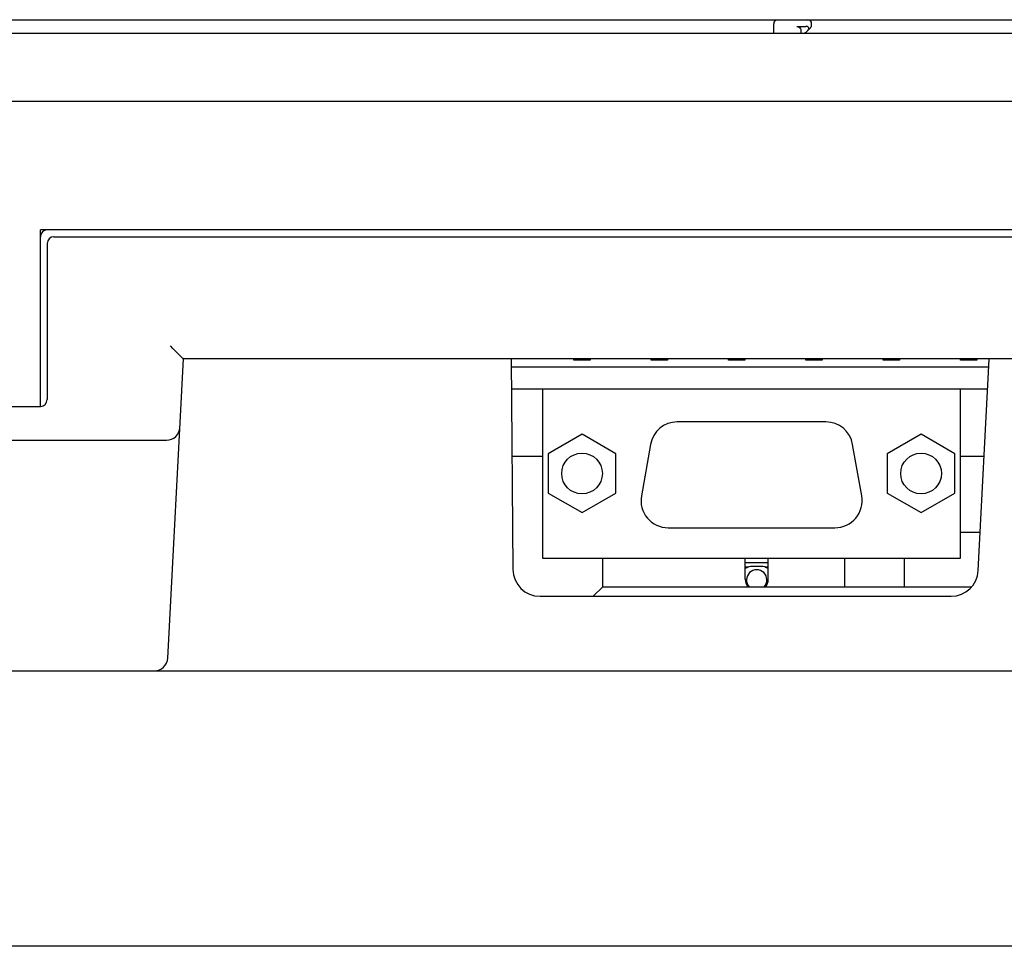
# Model space of a CAD drawing. Extents: x 27 to 793, y 51 to 503.
# Tile 2 of 30: x 176 to 248, y 51 to 120. Entities that reach past the tile are written whole.
import ezdxf
from ezdxf.enums import TextEntityAlignment as Align

# ---------------------------------------------------------------- set-up
doc = ezdxf.new("R2010")
doc.units = 0
doc.header["$LTSCALE"] = 46.255
doc.layers.get('0').update_dxf_attribs({"linetype": 'CONTINUOUS'})
doc.layers.add('AXIS', color=7, linetype='CONTINUOUS')
doc.layers.add('DIM', color=7, linetype='CONTINUOUS')
doc.styles.get("Standard").update_dxf_attribs({"font": 'txt', "width": 0.8})
doc.dimstyles.get("Standard").update_dxf_attribs({"dimtxt": 2.5, "dimasz": 2.5, "dimexe": 1.25, "dimexo": 0.625, "dimtad": 1, "dimcen": 2.5, "dimazin": 3, "dimtfac": 1, "dimtmove": 0, "dimatfit": 3})

# ---------------------------------------------------------------- blocks, each defined once
blk = doc.blocks.new('_OPEN')
at = {"color": 0, "linetype": 'BYBLOCK'}
for p, q in [((0, 0), (-1, 0.263)), ((-1, -0.263), (0, 0)), ((-1, 0), (0, 0))]:
    blk.add_line(p, q, dxfattribs=at)
blk = doc.blocks.new('*D1')
at = {"layer": 'DIM', "color": 2, "linetype": 'CONTINUOUS'}
for p, q in [((145.61, 97.117), (145.61, 50.857)), ((388.61, 97.117), (388.61, 50.857)), ((145.61, 51.857), (267.11, 51.857)), ((388.61, 51.857), (267.11, 51.857))]:
    blk.add_line(p, q, dxfattribs=at)
at = {"layer": 'DIM', "color": 2, "linetype": 'CONTINUOUS', "xscale": 1.9, "yscale": 1.9, "zscale": 1.9, "rotation": 180}
blk.add_blockref('_OPEN', (145.61, 51.857), dxfattribs=at)
at = {"layer": 'DIM', "color": 2, "linetype": 'CONTINUOUS', "xscale": 1.9, "yscale": 1.9, "zscale": 1.9}
blk.add_blockref('_OPEN', (388.61, 51.857), dxfattribs=at)
at = {"layer": 'DIM', "color": 2, "linetype": 'CONTINUOUS', "width": 0.8}
blk.add_text('243', height=4, dxfattribs=at).set_placement((267.11, 52.857), align=Align.CENTER)

msp = doc.modelspace()

# ---------------------------------------------------------------- linework, layer by layer
at = {"color": 7, "linetype": 'CONTINUOUS'}
for p, q in [((141.11, 120.117), (393.11, 120.117)), ((231.16, 119.117), (231.16, 119.817)), ((233.96, 119.742), (233.96, 119.817)), ((141.11, 119.117), (393.11, 119.117)), ((232.86, 119.617), (233.536, 119.617)), ((233.16, 119.317), (233.16, 119.117)), ((233.548, 119.205), (233.872, 119.529)), ((141.11, 114.117), (393.11, 114.117)), ((177.11, 91.617), (177.11, 104.617)), ((357.11, 104.617), (177.11, 104.617)), ((178.11, 104.117), (356.11, 104.117)), ((177.61, 103.617), (177.61, 92.117)), ((186.882, 95.886), (186.711, 96.065)), ((187.045, 95.717), (186.882, 95.886)), ((186.504, 73.065), (187.66, 95.117)), ((187.192, 95.566), (187.045, 95.717)), ((187.319, 95.437), (187.192, 95.566)), ((187.424, 95.333), (187.319, 95.437)), ((323.297, 95.117), (187.659, 95.117)), ((211.808, 95.117), (211.943, 79.6)), ((216.43, 95.017), (216.43, 95.117)), ((217.63, 95.117), (217.63, 95.017)), ((222.13, 95.017), (222.13, 95.117)), ((223.33, 95.117), (223.33, 95.017)), ((227.83, 95.017), (227.83, 95.117)), ((229.03, 95.117), (229.03, 95.017)), ((233.53, 95.017), (233.53, 95.117)), ((234.73, 95.117), (234.73, 95.017)), ((239.23, 95.017), (239.23, 95.117)), ((240.43, 95.117), (240.43, 95.017)), ((244.93, 95.017), (244.93, 95.117)), ((246.13, 95.117), (246.13, 95.017)), ((246.237, 79.513), (247.055, 95.105)), ((211.813, 94.517), (247.024, 94.517)), ((217.63, 95.017), (216.43, 95.017)), ((223.33, 95.017), (222.13, 95.017)), ((229.03, 95.017), (227.83, 95.017)), ((234.73, 95.017), (233.53, 95.017)), ((240.43, 95.017), (239.23, 95.017)), ((246.13, 95.017), (244.93, 95.017)), ((211.827, 92.917), (246.94, 92.917)), ((214.13, 92.917), (214.13, 80.417)), ((244.93, 80.417), (244.93, 92.917)), ((154.61, 91.617), (177.11, 91.617)), ((235.01, 90.467), (224.05, 90.467)), ((217.035, 89.554), (214.535, 88.111)), ((219.535, 88.111), (217.035, 89.554)), ((242.025, 89.554), (239.525, 88.111)), ((244.525, 88.111), (242.025, 89.554)), ((146.61, 89.117), (186.397, 89.117)), ((222.08, 88.815), (221.41, 85.015)), ((237.65, 85.015), (236.98, 88.815)), ((214.13, 87.917), (211.871, 87.917)), ((214.535, 88.111), (214.535, 85.224)), ((219.535, 85.224), (219.535, 88.111)), ((239.525, 88.111), (239.525, 85.224)), ((244.525, 85.224), (244.525, 88.111)), ((246.678, 87.917), (244.93, 87.917)), ((214.535, 85.224), (217.035, 83.781)), ((217.035, 83.781), (219.535, 85.224)), ((239.525, 85.224), (242.025, 83.781)), ((242.025, 83.781), (244.525, 85.224)), ((223.38, 82.667), (235.68, 82.667)), ((246.384, 82.317), (244.93, 82.317)), ((214.13, 80.417), (244.93, 80.417)), ((218.56, 78.317), (218.56, 80.417)), ((229.06, 78.867), (229.06, 80.417)), ((229.06, 80.117), (230.76, 80.117)), ((230.76, 78.867), (230.76, 80.417)), ((236.41, 78.317), (236.41, 80.317)), ((240.81, 78.317), (240.81, 80.317)), ((230.21, 79.817), (229.61, 79.817)), ((217.86, 77.617), (218.56, 78.317)), ((218.56, 78.317), (245.76, 78.317)), ((213.943, 77.617), (244.24, 77.617)), ((146.61, 72.117), (387.61, 72.117))]:
    msp.add_line(p, q, dxfattribs=at)
for points in [[(232.86, 119.617), (232.908, 119.613), (232.956, 119.602), (233.004, 119.58), (233.05, 119.549), (233.092, 119.507), (233.127, 119.454), (233.151, 119.389), (233.16, 119.317)], [(233.66, 119.317), (233.701, 119.364), (233.731, 119.408), (233.749, 119.449), (233.755, 119.487), (233.751, 119.52), (233.738, 119.548), (233.716, 119.571), (233.685, 119.59), (233.645, 119.605), (233.595, 119.614), (233.536, 119.617)], [(187.659, 95.117), (187.654, 95.119), (187.645, 95.125), (187.633, 95.135), (187.617, 95.149), (187.596, 95.167), (187.571, 95.19), (187.542, 95.218), (187.508, 95.251), (187.468, 95.289), (187.424, 95.333)], [(247.055, 95.105), (247.054, 95.112), (247.05, 95.116), (247.043, 95.117)]]:
    msp.add_lwpolyline(points, dxfattribs=at)
for centre in [(217.035, 86.667), (242.025, 86.667)]:
    msp.add_circle(centre, 1.5, dxfattribs=at)
for centre, radius, start, end in [((231.46, 119.817), 0.3, 90, 180), ((233.66, 119.817), 0.3, 0, 90), ((233.336, 119.417), 0.3, 270, 315), ((233.66, 119.742), 0.3, 315, 360), ((177.61, 104.117), 0.5, 90, 180), ((178.11, 103.617), 0.5, 90, 180), ((177.11, 92.117), 0.5, 270, 360), ((186.397, 90.117), 1, 270, 357), ((224.05, 88.467), 2, 90, 170), ((235.01, 88.467), 2, 10, 90), ((223.38, 84.667), 2, 170, 270), ((235.68, 84.667), 2, 270, 10), ((235.41, 80.317), 1, 0, 5.74309), ((239.81, 80.317), 1, 0, 5.74309), ((213.943, 79.617), 2, 180.5, 270), ((229.61, 78.817), 1, 90, 123.40677), ((229.91, 78.817), 0.75, 318.09395, 221.90627), ((230.21, 78.817), 1, 56.59323, 90), ((230.43, 80.757), 1, 275.70497, 289.29174), ((244.24, 79.617), 2, 270, 357), ((229.91, 78.867), 0.85, 180, 220.32022), ((229.91, 78.867), 0.85, 319.67978, 360), ((185.506, 73.117), 1, 270, 357)]:
    msp.add_arc(centre, radius, start, end, dxfattribs=at)
at = {"layer": 'AXIS', "color": 7, "linetype": 'CONTINUOUS'}
msp.add_line((229.271, 79.757), (229.06, 79.757), dxfattribs=at)

# ---------------------------------------------------------------- dimensions: what is measured, and where the dimension line sits
at = {"layer": 'DIM', "color": 2, "linetype": 'CONTINUOUS'}
dim = msp.add_linear_dim(base=(388.61, 51.857), p1=(145.61, 97.617), p2=(388.61, 97.617), dimstyle='Standard', dxfattribs=at)
dim.commit()
dim.dimension.update_dxf_attribs({"geometry": '*D1', "text_midpoint": (267.21, 51.857), "dimtype": 128})

doc.saveas('drawing.dxf')
